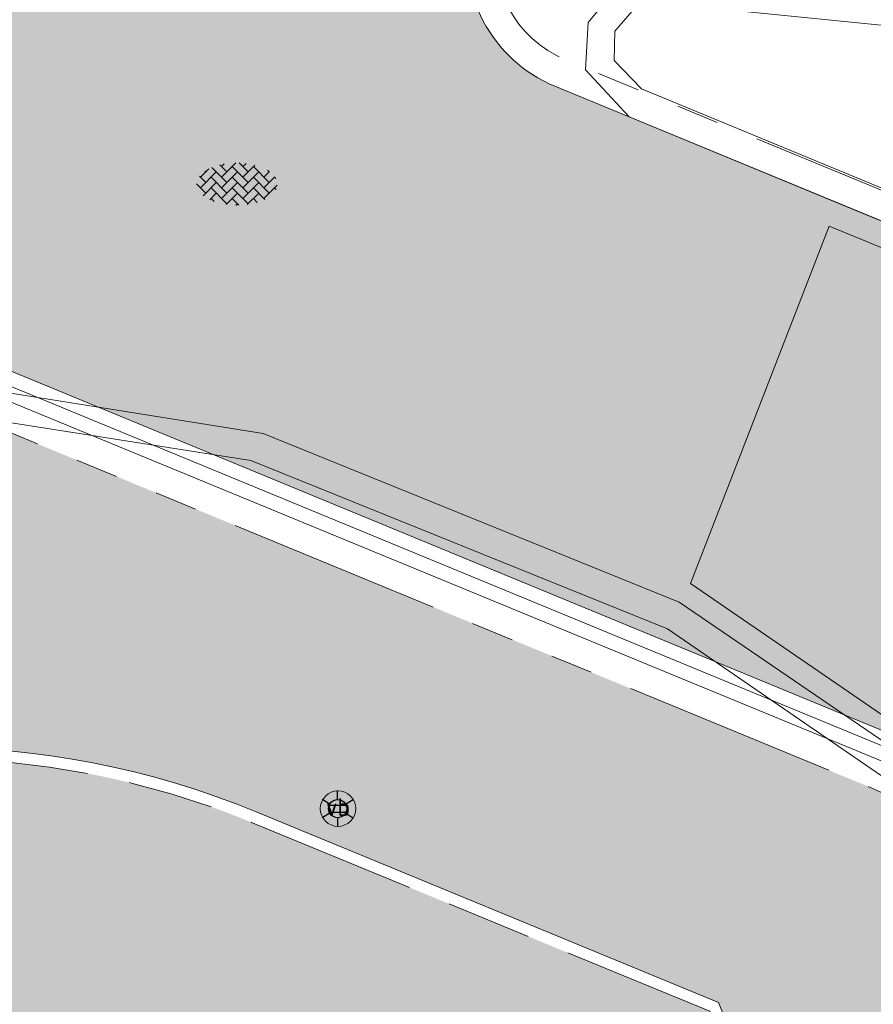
# Model space of a CAD drawing. Header units: metres. Extents: x 187916 to 189411, y 333285 to 334910.
# Tile 216 of 256: x 188631.85 to 188637.83, y 334218.46 to 334225.36. Entities that reach past the tile are written whole.
import ezdxf
from ezdxf.enums import TextEntityAlignment as Align

# ---------------------------------------------------------------- set-up
doc = ezdxf.new("R2010")
doc.units = ezdxf.units.M
for name, pattern in [('DASHED2', [0.375, 0.25, -0.125]), ('VH-OPSLUITBAND_100X200', [16, 8, -2, 4, -2]), ('VH-TROTTOIRBAND_180-200', [20, 10, -2, 2, -2, 2, -2])]:
    doc.linetypes.add(name, pattern=pattern)
for name, color, linetype, lineweight in [('B-ME-IE-MEUBILAIR_WEGMEUBILAIR-S', 253, 'Continuous', 18), ('B-ME-IE-MEUBILAIR_WEGMEUBILAIR_LICHTMAST-S', 253, 'Continuous', 25), ('B-ME-VH-KANTOPSLUITING_ACHTERKANTBAND-G', 253, 'Continuous', 18), ('B-ME-VH-VERHARDING_ASFALT-G', 253, 'Continuous', 18), ('B-ME-VH-VERHARDING_BETONSTRAATSTEEN-G', 253, 'Continuous', 18), ('B-ME-VH-VERHARDING_BETONSTRAATSTEEN-S', 253, 'Continuous', 25), ('N-WE-VH-GOOT_TEGEL-G', 170, 'Continuous', 35), ('N-WE-VH-KANTOPSLUITING_OPSLUITBAND_80X200-G', 30, 'VH-OPSLUITBAND_100X200', 15), ('N-WE-VH-KANTOPSLUITING_TROTTOIRBAND_180 200-G', 251, 'VH-TROTTOIRBAND_180-200', 15), ('N-WE-VH-KANTOPSLUITING_VOORKANTBAND-G', 7, 'Continuous', 15), ('N-WE-VH-KANTVERHARDING_STREKLAAG_BSS-G', 60, 'Continuous', 18), ('N-WE-VH-VERHARDING_BETONSTRAATSTEEN-ROOD-A', 11, 'Continuous', 18), ('N-WE-VH-VERHARDING_TEGEL-A', 254, 'Continuous', 5), ('N-WE-VW-MARKERING_VLAK-G', 251, 'Continuous', 0)]:
    doc.layers.add(name, color=color, linetype=linetype, lineweight=lineweight)
doc.layers.add('N-WE-VH-MATERIAALSCHEIDING-G', color=7, linetype='DASHED2')
doc.styles.add('NLCS-ISO', font='NLCS-ISO.ttf')

# ---------------------------------------------------------------- blocks, each defined once
blk = doc.blocks.new('B-SIE-WEG_LICHTMAST-SO')
at = {"ltscale": 0.1}
for p, q in [((0, 1.27), (0, 2.53)), ((-1.1, 0.63), (-2.19, 1.27)), ((1.1, 0.63), (2.19, 1.27)), ((-1.1, -0.63), (-2.19, -1.27)), ((0, -1.27), (0, -2.53)), ((1.1, -0.63), (2.19, -1.27))]:
    blk.add_line(p, q, dxfattribs=at)
at = {"flags": 128}
for points in [[(-1.16, 0.5), (1.16, 0.5)], [(-1.16, -0.5), (1.16, -0.5)]]:
    blk.add_lwpolyline(points, dxfattribs=at)
at = {"ltscale": 0.1}
blk.add_circle((0, 0), 1.27, dxfattribs=at)
at = {"style": 'NLCS-ISO'}
blk.add_attdef('TYPE', text='', height=1.8, dxfattribs=at).set_placement((0, 2.53), align=Align.BOTTOM_CENTER)
blk = doc.blocks.new('SIE-WEG_PAAL_VERKEERSBORD-SO')
at = {"color": 0, "linetype": 'ByBlock', "lineweight": 18}
blk.add_circle((0, 0), 1.5, dxfattribs=at)
at = {"color": 0, "linetype": 'ByBlock', "lineweight": 18, "style": 'NLCS-ISO'}
blk.add_text('vb', height=1.5, dxfattribs=at).set_placement((0, 0.132), align=Align.MIDDLE_CENTER)
blk = doc.blocks.new('SVH-BSS_KEIFORMAAT_KEPER-SO')
at = {"ltscale": 0.1}
for p, q in [((-5.2, 0.74), (-4.03, 1.91)), ((-5.2, -0.74), (-2.97, 1.48)), ((-4.56, 1.6), (-4.45, 1.48)), ((-3.6, 2.11), (-1.48, 0)), ((-2.48, 2.48), (-1.48, 1.48)), ((-2.23, 0.74), (-0.21, 2.76)), ((-2.23, 2.23), (-1.85, 2.61)), ((-2.23, -0.74), (0, 1.48)), ((-0.74, 2.23), (1.48, 0)), ((0.22, 2.75), (1.48, 1.48)), ((0.74, 2.23), (1.2, 2.68)), ((0.74, 0.74), (2.45, 2.45)), ((0.74, -0.74), (2.97, 1.48)), ((2.23, 2.23), (4.45, 0)), ((3.71, 0.74), (4.5, 1.53)), ((4.22, 1.72), (4.45, 1.48)), ((-5.34, 0.88), (-4.45, 0)), ((-4.81, -1.84), (-2.97, 0)), ((-3.71, 0.74), (-1.48, -1.48)), ((-2.23, -2.23), (0, 0)), ((-0.74, 0.74), (1.48, -1.48)), ((0.74, -2.23), (2.97, 0)), ((2.23, 0.74), (4.45, -1.48)), ((3.71, -0.74), (5.25, 0.79)), ((5.2, 0.74), (5.39, 0.55)), ((-5.73, -0.2), (-4.45, -1.48)), ((-3.71, -0.74), (-1.48, -2.97)), ((-0.74, -0.74), (1.48, -2.97)), ((2.23, -0.74), (3.84, -2.36)), ((3.71, -2.23), (5.57, -0.37)), ((5.2, -0.74), (5.41, -0.95)), ((-3.89, -2.41), (-2.97, -1.48)), ((-3.71, -2.23), (-3.27, -2.67)), ((-1.59, -3.08), (0, -1.48)), ((-0.74, -2.23), (0.21, -3.18)), ((1.36, -3.09), (2.97, -1.48)), ((2.23, -2.23), (2.78, -2.78)), ((-0.22, -3.19), (0, -2.97))]:
    blk.add_line(p, q, dxfattribs=at)
at = {"style": 'NLCS-ISO'}
blk.add_attdef('FORMAAT', text='', height=1.8, dxfattribs=at).set_placement((-5.83, -0.22), align=Align.MIDDLE_RIGHT)
blk.add_attdef('KLEUR', text='', height=1.8, dxfattribs=at).set_placement((5.82, -0.22), align=Align.MIDDLE_LEFT)
at = {"style": 'NLCS-ISO', "flags": 1}
blk.add_attdef('FUNCTIE', text='', height=1.8, dxfattribs=at).set_placement((0.12, -3.58), align=Align.MIDDLE_CENTER)
blk = doc.blocks.new('DTM')
at = {"layer": 'B-ME-VH-KANTOPSLUITING_ACHTERKANTBAND-G', "ltscale": 0.2, "flags": 128}
for points in [[(188675.128, 334208.758), (188665.583, 334212.705), (188655.147, 334216.999), (188647.266, 334220.303), (188637.701, 334224.26), (188636.209, 334224.877), (188636.016, 334225.075), (188636.022, 334225.281), (188636.173, 334225.455), (188636.417, 334225.47)], [(188669.338, 334213.685), (188659.843, 334217.6), (188651.792, 334220.925), (188650.35, 334221.551), (188649.577, 334221.837), (188643, 334224.554), (188641.51, 334224.96), (188636.417, 334225.47)], [(188671.576, 334204.456), (188663.308, 334207.842), (188654.511, 334211.487), (188645.69, 334215.134), (188640.321, 334217.32), (188638.667, 334219.528), (188636.391, 334221.091), (188633.469, 334222.27), (188630.542, 334222.732), (188627.703, 334221.955), (188627.938, 334221.567), (188626.455, 334220.532), (188626.173, 334220.837), (188624.493, 334218.448)]]:
    blk.add_lwpolyline(points, dxfattribs=at)
at = {"layer": 'B-ME-VH-VERHARDING_ASFALT-G', "ltscale": 0.2, "flags": 128}
for points in [[(188721.268, 334186.433), (188718.814, 334185.347), (188718.664, 334185.332), (188718.505, 334185.385), (188710.849, 334188.574), (188702.91, 334191.852), (188693.68, 334195.677), (188681.576, 334200.639), (188671.68, 334204.752), (188663.49, 334208.175), (188654.699, 334211.778), (188645.846, 334215.43), (188640.541, 334217.643), (188638.906, 334219.795), (188636.551, 334221.409), (188637.524, 334223.914)], [(188683.448, 334204.926), (188674.977, 334208.431), (188665.493, 334212.386), (188654.956, 334216.694), (188647.097, 334219.983), (188637.524, 334223.914)]]:
    blk.add_lwpolyline(points, dxfattribs=at)
at = {"layer": 'B-ME-VH-VERHARDING_BETONSTRAATSTEEN-G', "ltscale": 0.2, "flags": 128}
for points in [[(188675.036, 334208.558), (188665.518, 334212.517), (188655.066, 334216.831), (188647.159, 334220.127), (188637.602, 334224.068), (188636.122, 334224.679), (188635.816, 334225.009), (188635.833, 334225.341), (188636.051, 334225.608), (188636.407, 334225.68)], [(188733.908, 334186.17), (188730.776, 334185.977), (188727.91, 334185.217), (188726.509, 334184.687), (188721.282, 334186.287), (188718.912, 334185.223), (188718.654, 334185.173), (188718.419, 334185.257), (188710.798, 334188.421), (188702.895, 334191.702), (188693.604, 334195.531), (188681.518, 334200.521), (188671.643, 334204.613), (188663.425, 334208.032), (188654.602, 334211.647), (188645.772, 334215.291), (188640.454, 334217.499), (188638.796, 334219.692), (188636.473, 334221.279), (188633.557, 334222.461), (188630.542, 334222.942), (188627.601, 334222.141), (188626.026, 334221.008), (188624.31, 334218.545)]]:
    blk.add_lwpolyline(points, dxfattribs=at)
at = {"layer": 'B-ME-IE-MEUBILAIR_WEGMEUBILAIR-S', "xscale": 0.083, "yscale": 0.083, "zscale": 0.083}
blk.add_blockref('SIE-WEG_PAAL_VERKEERSBORD-SO', (188634.081, 334219.831), dxfattribs=at)
at = {"layer": 'B-ME-IE-MEUBILAIR_WEGMEUBILAIR_LICHTMAST-S', "xscale": 0.05, "yscale": 0.05, "zscale": 0.05}
blk.add_blockref('B-SIE-WEG_LICHTMAST-SO', (188634.078, 334219.831), dxfattribs=at)
at = {"layer": 'B-ME-VH-VERHARDING_BETONSTRAATSTEEN-S', "xscale": 0.05, "yscale": 0.05, "zscale": 0.05}
blk.add_blockref('SVH-BSS_KEIFORMAAT_KEPER-SO', (188633.376, 334224.219), dxfattribs=at)
blk = doc.blocks.new('ontwerp Wilhelmina- & Engelenkampstraat')
at = {"layer": 'N-WE-VH-VERHARDING_BETONSTRAATSTEEN-ROOD-A', "transparency": 33554610}
h = blk.add_hatch(color=11, dxfattribs=at)
h.dxf.hatch_style = 1
edge = h.paths.add_edge_path()
edge.add_line((188735.4086, 334183.3916), (188735.9412, 334185.209))
edge.add_arc((188736.0881, 334185.7182), 0.53, 70.51658, 253.90991, ccw=False)
edge.add_line((188736.2649, 334186.2179), (188725.7113, 334190.6357))
edge.add_arc((188725.2852, 334189.7308), 1.0002, -91.08751, 64.78237, ccw=False)
edge.add_line((188725.2662, 334188.7307), (188723.7824, 334188.7942))
edge.add_arc((188723.8139, 334192.9658), 4.1717, 245.61047, 269.56784, ccw=False)
edge.add_line((188722.0912, 334189.1664), (188712.18, 334193.248))
edge.add_line((188712.18, 334193.248), (188704.017, 334196.641))
edge.add_line((188704.017, 334196.641), (188694.059, 334200.723))
edge.add_line((188694.059, 334200.723), (188683.4935, 334205.0795))
edge.add_line((188683.4935, 334205.0795), (188675.036, 334208.558))
edge.add_line((188675.036, 334208.558), (188665.518, 334212.517))
edge.add_line((188665.518, 334212.517), (188655.066, 334216.831))
edge.add_line((188655.066, 334216.831), (188647.159, 334220.127))
edge.add_line((188647.159, 334220.127), (188635.6015, 334224.8937))
edge.add_arc((188635.9828, 334225.8181), 1, 88.63723, 247.58488, ccw=False)
edge.add_arc((188635.7212, 334214.8212), 12, 88.63723, 108.78484)
edge.add_arc((188635.7212, 334214.8212), 12, 108.78484, 120.7538)
edge.add_arc((188635.7212, 334214.8212), 12, 120.7538, 135.47345)
edge.add_arc((188629.0508, 334219.4827), 4.2, 67.58488, 116.66287, ccw=False)
edge.add_line((188630.6524, 334223.3654), (188638.6494, 334220.0668))
edge.add_line((188638.6494, 334220.0668), (188641.1222, 334219.0468))
edge.add_line((188641.1222, 334219.0468), (188645.8951, 334217.0786))
edge.add_line((188645.8951, 334217.0786), (188653.8016, 334213.7828))
edge.add_line((188653.8016, 334213.7828), (188664.2548, 334209.4683))
edge.add_line((188664.2548, 334209.4683), (188673.7747, 334205.5086))
edge.add_line((188673.7747, 334205.5086), (188682.2383, 334202.0276))
edge.add_line((188682.2383, 334202.0276), (188692.8042, 334197.6709))
edge.add_line((188692.8042, 334197.6709), (188702.7579, 334193.5907))
edge.add_line((188702.7579, 334193.5907), (188710.9184, 334190.1987))
edge.add_line((188710.9184, 334190.1987), (188721.0445, 334186.0286))
edge.add_arc((188724.7762, 334195.0903), 9.8, 247.61734, 266.8872)
edge.add_arc((188721.5726, 334136.1818), 49.1956, 73.66555, 86.8872, ccw=False)
at = {"layer": 'N-WE-VH-VERHARDING_TEGEL-A', "transparency": 33554610}
h = blk.add_hatch(color=256, dxfattribs=at)
h.dxf.hatch_style = 1
h.paths.add_polyline_path([(188628.2243, 334221.115), (188628.287, 334221.2513), (188629.3771, 334220.7496), (188629.1263, 334220.2046), (188628.0362, 334220.7062), (188628.0989, 334220.8425), (188627.0088, 334221.3442), (188627.1342, 334221.6167)])
edge = h.paths.add_edge_path()
edge.add_line((188734.6973, 334181.7031), (188734.7804, 334181.9913))
edge.add_arc((188721.5546, 334136.1268), 47.7334, 69.63232, 73.91416, ccw=False)
edge.add_line((188738.1678, 334180.8758), (188739.7119, 334180.1831))
edge.add_line((188739.7119, 334180.1831), (188743.4518, 334178.5353))
edge.add_line((188743.4518, 334178.5353), (188743.223, 334178.3209))
edge.add_arc((188721.5727, 334136.1818), 47.3756, 61.62682, 62.80666, ccw=False)
edge.add_line((188744.0861, 334177.8661), (188744.2215, 334177.7905))
edge.add_line((188744.2215, 334177.7905), (188744.306, 334177.879))
edge.add_line((188744.306, 334177.879), (188745.2779, 334178.9184))
edge.add_line((188745.2779, 334178.9184), (188744.8085, 334179.1808))
edge.add_arc((188721.5726, 334136.1818), 48.8756, 61.614, 86.8872)
edge.add_arc((188724.7762, 334195.0903), 10.12, 250.93449, 266.8872, ccw=False)
edge.add_line((188721.4705, 334185.5254), (188720.7646, 334185.7173))
edge.add_line((188720.7646, 334185.7173), (188720.6712, 334185.7531))
edge.add_line((188720.6712, 334185.7531), (188720.6619, 334185.7569))
edge.add_arc((188720.3392, 334185.0248), 0.8, 66.21147, 113.20984)
edge.add_line((188720.024, 334185.7601), (188718.2192, 334184.9862))
edge.add_arc((188717.7463, 334186.0891), 1.2, 247.61734, 293.20984, ccw=False)
edge.add_line((188717.2893, 334184.9795), (188716.6172, 334185.2563))
edge.add_line((188716.6172, 334185.2563), (188698.4722, 334192.7536))
edge.add_line((188698.4722, 334192.7536), (188691.8916, 334195.4511))
edge.add_line((188691.8916, 334195.4511), (188681.3254, 334199.808))
edge.add_line((188681.3254, 334199.808), (188672.8574, 334203.2908))
edge.add_line((188672.8574, 334203.2908), (188663.3361, 334207.2511))
edge.add_line((188663.3361, 334207.2511), (188652.8821, 334211.566))
edge.add_line((188652.8821, 334211.566), (188646.0215, 334214.4258))
edge.add_line((188646.0215, 334214.4258), (188640.3294, 334216.7777))
edge.add_arc((188640.7814, 334217.8893), 1.2, 247.33404, 247.87106, ccw=False)
edge.add_line((188640.319, 334216.782), (188639.6543, 334217.0561))
edge.add_arc((188640.1068, 334218.1675), 1.2, 202.02484, 247.8466, ccw=False)
edge.add_line((188638.9944, 334217.7175), (188638.2589, 334219.5356))
edge.add_arc((188637.5173, 334219.2356), 0.8, 22.02484, 67.58488)
edge.add_line((188637.8223, 334219.9752), (188638.4969, 334219.697))
edge.add_line((188638.4969, 334219.697), (188630.4998, 334222.9956))
edge.add_arc((188629.0485, 334219.4711), 3.8117, 67.6185, 110.93197)
edge.add_line((188627.6867, 334223.0312), (188626.8164, 334222.5564))
edge.add_line((188626.8164, 334222.5564), (188627.2795, 334222.1782))
edge.add_line((188627.2795, 334222.1782), (188626.1411, 334220.7839))
edge.add_line((188626.1411, 334220.7839), (188625.6524, 334221.1829))
edge.add_arc((188629.0508, 334219.4827), 3.8, 153.42175, 154.6559)
edge.add_line((188625.6166, 334221.1093), (188622.0078, 334212.5527))
edge.add_line((188622.0078, 334212.5527), (188623.7988, 334211.7986))
edge.add_line((188623.7988, 334211.7986), (188625.6355, 334216.461))
edge.add_arc((188631.218, 334214.2619), 6, 67.58488, 158.49919, ccw=False)
edge.add_line((188633.5059, 334219.8086), (188636.7477, 334218.4714))
edge.add_line((188636.7477, 334218.4714), (188637.7672, 334215.9513))
edge.add_line((188637.7672, 334215.9513), (188642.191, 334214.116))
edge.add_line((188642.191, 334214.116), (188643.05, 334213.292))
edge.add_line((188643.05, 334213.292), (188648.538, 334211.025))
edge.add_line((188648.538, 334211.025), (188653.148, 334209.089))
edge.add_line((188653.148, 334209.089), (188663.538, 334204.836))
edge.add_line((188663.538, 334204.836), (188667.238, 334203.295))
edge.add_line((188667.238, 334203.295), (188678.582, 334198.617))
edge.add_line((188678.582, 334198.617), (188678.7643, 334199.0562))
edge.add_line((188678.7643, 334199.0562), (188680.786, 334198.147))
edge.add_line((188680.786, 334198.147), (188724.8085, 334180.1414))
edge.add_line((188724.8085, 334180.1414), (188725.119, 334180.853))
edge.add_line((188725.119, 334180.853), (188726.038, 334181.68))
edge.add_line((188726.038, 334181.68), (188726.0446, 334181.6821))
edge.add_arc((188729.2611, 334177.854), 5, 79.55494, 130.03853, ccw=False)
edge.add_arc((188721.5727, 334136.1819), 47.3754, 77.4732, 79.54746, ccw=False)
edge.add_line((188731.8482, 334182.4295), (188732.4942, 334181.2813))
edge.add_line((188732.4942, 334181.2813), (188734.4202, 334180.7422))
edge.add_line((188734.4202, 334180.7422), (188734.6973, 334181.7031))
h = blk.add_hatch(color=256, dxfattribs=at)
h.dxf.hatch_style = 1
edge = h.paths.add_edge_path()
edge.add_arc((188631.218, 334214.2619), 5.92, 67.58488, 158.49919)
edge.add_line((188625.7099, 334216.4317), (188625.0356, 334214.7198))
edge.add_line((188625.0356, 334214.7198), (188624.6774, 334213.8107))
edge.add_line((188624.6774, 334213.8107), (188626.8746, 334212.9473))
edge.add_line((188626.8746, 334212.9473), (188627.247, 334213.85))
edge.add_arc((188633.0077, 334210.9581), 6.4458, 70.65445, 153.34317, ccw=False)
edge.add_line((188635.143, 334217.04), (188637.6635, 334215.9943))
edge.add_line((188637.6635, 334215.9943), (188636.6861, 334218.4102))
edge.add_line((188636.6861, 334218.4102), (188633.4753, 334219.7346))
at = {"layer": 'N-WE-VH-GOOT_TEGEL-G'}
blk.add_lwpolyline([(188624.0968, 334218.4194), (188625.2261, 334221.0932, -0.132901), (188626.56, 334222.8021, -0.223077), (188636.0102, 334226.9678, -0.092235), (188640.3594, 334226.0511), (188725.7325, 334190.7901), (188736.3228, 334186.3563, -0.038979), (188750.5661, 334180.0296), (188754.2367, 334177.978, -0.022101), (188775.2128, 334165.0454), (188783.7632, 334159.2372, -0.068174), (188786.2145, 334157.031, -0.077182), (188788.1564, 334153.8477, -0.069957), (188789.0067, 334150.573, -0.141934)], format="xyb", dxfattribs=at)
at = {"layer": 'N-WE-VH-KANTOPSLUITING_OPSLUITBAND_80X200-G', "ltscale": 0.15, "flags": 128}
blk.add_lwpolyline([(188623.8734, 334211.7697), (188625.7099, 334216.4317, -0.418895), (188633.4753, 334219.7346), (188636.6861, 334218.4102), (188637.6635, 334215.9943)], format="xyb", dxfattribs=at)
at = {"layer": 'N-WE-VH-KANTOPSLUITING_TROTTOIRBAND_180 200-G', "ltscale": 0.15, "flags": 128}
blk.add_lwpolyline([(188725.5907, 334190.47, -0.849426), (188725.232, 334188.9323), (188723.6136, 334189.0017, -0.087142), (188722.3298, 334189.2845), (188712.2565, 334193.4328), (188704.0933, 334196.8259), (188694.135, 334200.908), (188683.5696, 334205.2645), (188675.1124, 334208.7428), (188665.5946, 334212.7018), (188655.1426, 334217.0157), (188647.2356, 334220.3118), (188642.4567, 334222.2824), (188635.6778, 334225.0786, -0.831305), (188636.0019, 334226.6179, -0.092235), (188640.2258, 334225.7276)], format="xyb", close=True, dxfattribs=at)
blk.add_lwpolyline([(188627.664, 334223.0206, -0.193565), (188630.4998, 334222.9956), (188637.8223, 334219.9752, -0.201454), (188638.2589, 334219.5356), (188638.9944, 334217.7175, 0.202643), (188639.6543, 334217.0561), (188644.9759, 334214.8616), (188652.8821, 334211.566), (188663.3361, 334207.2511), (188672.8574, 334203.2908), (188681.3254, 334199.808), (188691.8916, 334195.4511), (188701.8421, 334191.3722), (188710.0009, 334187.981), (188717.2893, 334184.9795, 0.201601), (188718.2192, 334184.9862), (188720.024, 334185.7601, -0.207993), (188720.6619, 334185.7569), (188720.6712, 334185.7531), (188720.7646, 334185.7173), (188721.5404, 334185.5064), (188721.6338, 334185.4707, -0.207993)], format="xyb", dxfattribs=at)
at = {"layer": 'N-WE-VH-KANTOPSLUITING_VOORKANTBAND-G', "flags": 128}
for points in [[(188725.6671, 334190.6548, -0.849426), (188725.2187, 334188.7328), (188723.605, 334188.8019, -0.087142), (188722.2536, 334189.0995), (188712.18, 334193.248), (188704.017, 334196.641), (188694.059, 334200.723), (188683.4935, 334205.0795), (188675.036, 334208.558), (188665.518, 334212.517), (188655.066, 334216.831), (188647.159, 334220.127), (188642.3805, 334222.0975), (188635.6015, 334224.8937, -0.831305), (188636.0066, 334226.8178, -0.092235), (188640.3022, 334225.9125), (188725.6671, 334190.6548)], [(188627.591, 334223.2068, -0.193565), (188630.5761, 334223.1805), (188637.8986, 334220.1601, -0.201454), (188638.4443, 334219.6106), (188639.1798, 334217.7925, 0.202754), (188639.7301, 334217.2411), (188645.0525, 334215.0464), (188652.9587, 334211.7507), (188663.4127, 334207.4359), (188672.9338, 334203.4756), (188681.4014, 334199.9929), (188691.9677, 334195.6361), (188701.9184, 334191.5571), (188710.0773, 334188.1658), (188717.3655, 334185.1644, 0.201601), (188718.1404, 334185.17), (188719.9451, 334185.9439, -0.207993), (188720.7426, 334185.9399)], [(188623.799, 334211.799), (188625.6355, 334216.461, -0.418895), (188633.5059, 334219.8086), (188636.7477, 334218.4714), (188637.7672, 334215.9513)]]:
    blk.add_lwpolyline(points, format="xyb", dxfattribs=at)
at = {"layer": 'N-WE-VH-KANTVERHARDING_STREKLAAG_BSS-G', "flags": 128}
for points in [[(188627.1661, 334223.2361, -0.217478), (188630.6524, 334223.3654), (188638.6494, 334220.0668), (188641.1222, 334219.0468), (188645.8951, 334217.0786), (188653.8016, 334213.7828), (188664.2548, 334209.4683), (188673.7747, 334205.5086), (188682.2383, 334202.0276), (188692.8042, 334197.6709), (188702.7579, 334193.5907), (188710.9184, 334190.1987), (188721.0445, 334186.0286, 0.084279), (188724.2441, 334185.3047, -0.057754), (188735.4086, 334183.3916)], [(188626.9352, 334222.9947, -0.237678), (188630.6142, 334223.273), (188638.6113, 334219.9743), (188641.084, 334218.9544), (188645.8568, 334216.9862), (188653.7633, 334213.6904), (188664.2165, 334209.376), (188673.7365, 334205.4161), (188682.2002, 334201.9351), (188692.7662, 334197.5784), (188702.7197, 334193.4982), (188710.8802, 334190.1063), (188721.0064, 334185.9361, 0.084279), (188724.2386, 334185.2049, -0.110732), (188744.9145, 334179.3736), (188752.6121, 334175.0712, -0.022105), (188773.3416, 334162.2908), (188773.4417, 334162.2229, -0.059889), (188777.9821, 334158.27), (188780.4553, 334155.5332), (188781.1258, 334154.7913), (188782.4667, 334153.3074), (188783.1371, 334152.5654)]]:
    blk.add_lwpolyline(points, format="xyb", dxfattribs=at)
at = {"layer": 'N-WE-VH-MATERIAALSCHEIDING-G', "flags": 128}
blk.add_lwpolyline([(188636.0066, 334226.8178, 0.223425), (188626.6626, 334222.6916)], format="xyb", dxfattribs=at)
blk = doc.blocks.new('markering')
at = {"layer": 'N-WE-VW-MARKERING_VLAK-G', "linetype": 'Continuous'}
h = blk.add_hatch(color=256, dxfattribs=at)
h.dxf.hatch_style = 1
edge = h.paths.add_edge_path()
edge.add_arc((188635.7212, 334214.8212), 12, 88.63723, 108.78484)
edge.add_line((188631.8571, 334226.1821), (188635.6015, 334224.8937))
edge.add_arc((188635.9828, 334225.8181), 1, 88.63723, 247.58488, ccw=False)

msp = doc.modelspace()

# ---------------------------------------------------------------- block references
msp.add_blockref('DTM', (0, 0))

# ---------------------------------------------------------------- next in the draw order: block references
msp.add_blockref('ontwerp Wilhelmina- & Engelenkampstraat', (0, 0))

# ---------------------------------------------------------------- next in the draw order: block references
msp.add_blockref('markering', (0, 0))

doc.saveas('drawing.dxf')
